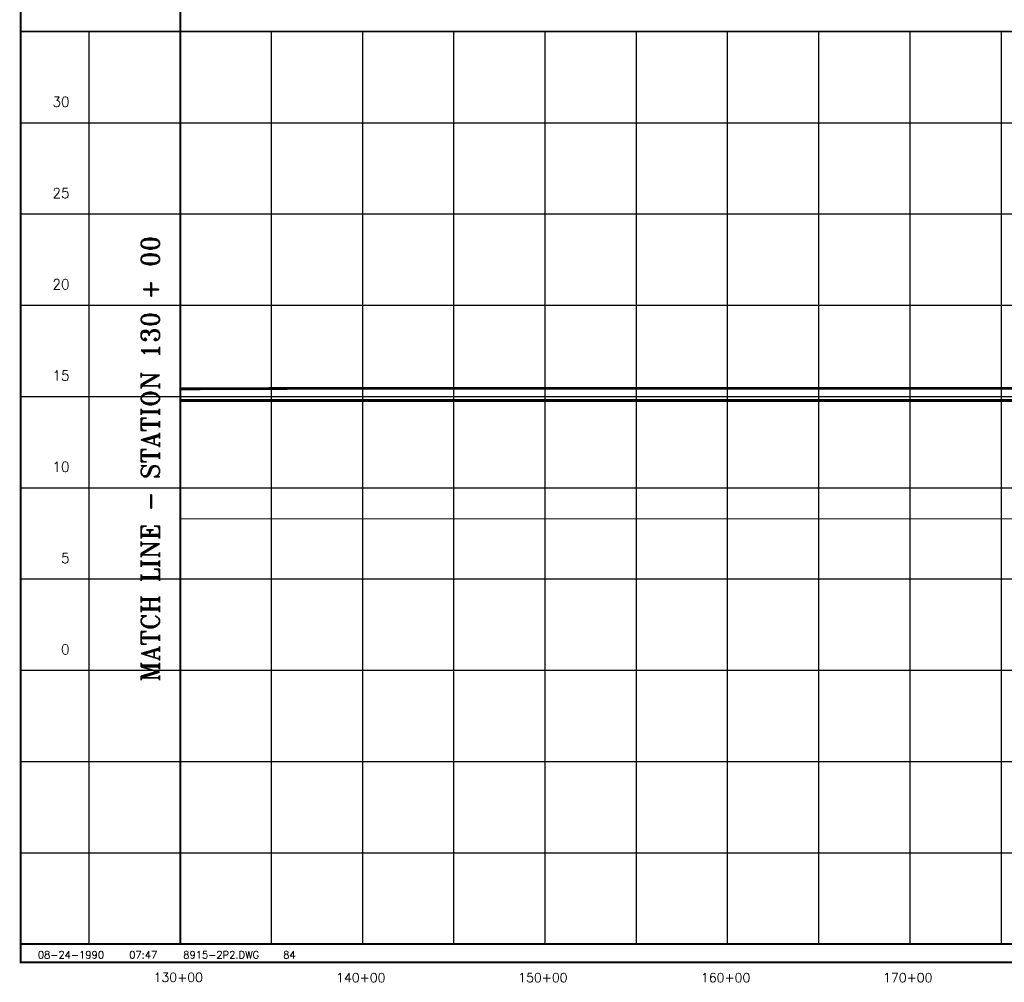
# Model space of a CAD drawing. Extents: x 226563 to 243323, y 782650 to 793377.
# Tile 1 of 4: x 226563 to 231959, y 782802 to 788076. Entities that reach past the tile are written whole.
import ezdxf
from ezdxf.enums import TextEntityAlignment as Align

# ---------------------------------------------------------------- set-up
doc = ezdxf.new("R2010")
doc.units = 0
doc.header["$LTSCALE"] = 800
doc.linetypes.add('DASHED', pattern=[0])
doc.layers.get('0').update_dxf_attribs({"linetype": 'CONTINUOUS'})
for name, color, linetype in [('BORDER', 1, 'CONTINUOUS'), ('FLOOD1', 15, 'CONTINUOUS'), ('FLOOD4', 15, 'CONTINUOUS'), ('GRID', 2, 'CONTINUOUS'), ('MATCH', 6, 'CONTINUOUS'), ('SPROF', 11, 'DASHED'), ('TEXT', 7, 'CONTINUOUS')]:
    doc.layers.add(name, color=color, linetype=linetype)
doc.styles.get("Standard").update_dxf_attribs({"font": 'ROMANT'})

# ---------------------------------------------------------------- blocks, each defined once
blk = doc.blocks.new('LOGON')
at = {"color": 0}
blk.add_attdef('DATE', text='', height=1, dxfattribs=at).set_placement((-1.87, 1.76), align=Align.RIGHT)
for tag, p in [('TIME', (1.56, 1.76)), ('DRAWING', (8.97, 1.76)), ('OPERATOR', (22.66, 1.76))]:
    blk.add_attdef(tag, p, '', height=1, dxfattribs=at)

msp = doc.modelspace()

# ---------------------------------------------------------------- linework, layer by layer
at = {"layer": 'BORDER', "color": 0, "const_width": 10}
msp.add_lwpolyline([(226568, 782911.7), (243318, 782911.7), (243318, 793371.7), (226568, 793371.7)], close=True, dxfattribs=at)
for points in [[(226568, 788011.7), (243318, 788011.7)], [(226568, 783011.7), (243318, 783011.7)]]:
    msp.add_lwpolyline(points, dxfattribs=at)
at = {"layer": 'FLOOD1', "color": 0, "const_width": 15}
msp.add_lwpolyline([(227443, 785989.7), (228043, 785989.7), (229043, 785989.7), (230043, 785989.7), (231043, 785989.7), (232043, 785989.7), (233043, 785989.7), (234093, 785989.7), (234094, 786266.7), (234443, 786266.7), (234543, 786268.7), (234643, 786269.7), (237393, 786269.7)], dxfattribs=at)
at = {"layer": 'FLOOD4', "color": 0, "const_width": 15}
msp.add_lwpolyline([(227443, 786053.4), (228043, 786055.7), (229043, 786055.7), (230043, 786056.7), (231043, 786056.7), (232043, 786056.7), (233043, 786057.7), (234093, 786057.7), (234094, 786300.7), (234243, 786300.7), (234443, 786300.7), (234543, 786327.7), (234643, 786333.7), (237393, 786333.7)], dxfattribs=at)
at = {"layer": 'GRID', "color": 0}
for points in [[(226943, 783011.7), (226943, 788011.7)], [(227443, 783011.7), (227443, 788011.7)], [(227943, 783011.7), (227943, 788011.7)], [(228443, 783011.7), (228443, 788011.7)], [(228943, 783011.7), (228943, 788011.7)], [(229443, 783011.7), (229443, 788011.7)], [(229943, 783011.7), (229943, 788011.7)], [(230443, 783011.7), (230443, 788011.7)], [(230943, 783011.7), (230943, 788011.7)], [(231443, 783011.7), (231443, 788011.7)], [(231943, 783011.7), (231943, 788011.7)], [(226568, 787511.7), (243318, 787511.7)], [(226568, 787011.7), (243318, 787011.7)], [(226568, 786511.7), (243318, 786511.7)], [(226568, 786011.7), (243318, 786011.7)], [(226568, 785511.7), (243318, 785511.7)], [(226568, 785011.7), (243318, 785011.7)], [(226568, 784511.7), (243318, 784511.7)], [(226568, 784011.7), (243318, 784011.7)], [(226568, 783511.7), (243318, 783511.7)]]:
    msp.add_lwpolyline(points, dxfattribs=at)
at = {"layer": 'MATCH', "color": 0, "const_width": 10}
for points in [[(227443, 788011.7), (227443, 793371.7)], [(227443, 788011.7), (227443, 783011.7)]]:
    msp.add_lwpolyline(points, dxfattribs=at)
at = {"layer": 'SPROF', "color": 0, "const_width": 5}
msp.add_lwpolyline([(227443, 785341.7), (228043, 785341.7), (229043, 785341.7), (230043, 785341.7), (231043, 785341.7), (232043, 785341.7), (233043, 785341.7), (234143, 785341.7), (234193, 785341.7), (234194, 785341.7), (234243, 785341.7), (234343, 785341.7)], dxfattribs=at)

# ---------------------------------------------------------------- block references
at = {"layer": 'TEXT', "color": 0, "xscale": 40, "yscale": 40, "zscale": 40}
msp.add_blockref('LOGON', (227100.4, 782862), dxfattribs=at).add_auto_attribs({'DATE': '08-24-1990', 'TIME': '07:47', 'OPERATOR': '84', 'DRAWING': '8915-2P2.DWG'})

# ---------------------------------------------------------------- texts
at = {"layer": 'MATCH', "color": 0}
msp.add_text('MATCH LINE - STATION 130 + 00', height=100, rotation=90, dxfattribs=at).set_placement((227328.9, 785670.6), align=Align.CENTER)
at = {"layer": 'TEXT', "color": 0}
for s, p in [('30', (226836.6, 787598.6)), ('25', (226836.6, 787098.6)), ('20', (226836.6, 786598.6)), ('15', (226836.6, 786098.6)), ('10', (226836.6, 785598.6)), ('5', (226836.6, 785098.6)), ('0', (226836.6, 784598.6))]:
    msp.add_text(s, height=55, dxfattribs=at).set_placement(p, align=Align.RIGHT)
for s, p in [('130+00', (227432.2, 782803.9)), ('140+00', (228432.5, 782802.8)), ('150+00', (229430.6, 782802.8)), ('160+00', (230431.9, 782802.8)), ('170+00', (231430.1, 782802.8))]:
    msp.add_text(s, height=50, dxfattribs=at).set_placement(p, align=Align.CENTER)

doc.saveas('drawing.dxf')
